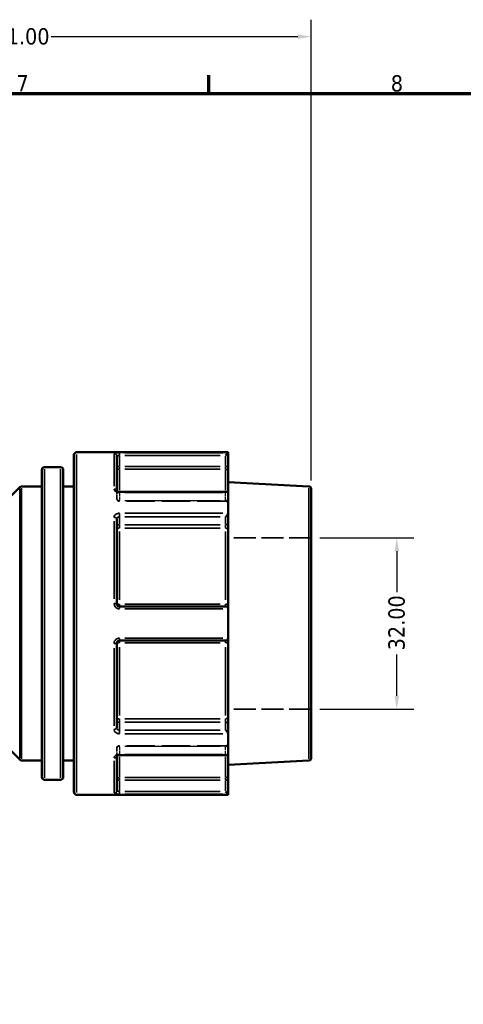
# Model space of a CAD drawing. Header units: millimetres. Extents: x 0 to 926, y 0 to 970.
# Tile 7 of 17: x 455 to 538, y 404 to 588. Entities that reach past the tile are written whole.
import ezdxf

# ---------------------------------------------------------------- set-up
doc = ezdxf.new("R2010")
doc.units = ezdxf.units.MM
doc.linetypes.add('DASHED', pattern=[0.2067, 0.1654, -0.0413])
for name, color, linetype, lineweight in [('Border (ANSI)', 7, 'Continuous', 70), ('Dimension (ANSI)', 7, 'Continuous', 25), ('Hidden (ANSI)', 7, 'DASHED', 35), ('Hidden Narrow (ANSI)', 7, 'DASHED', 25), ('Visible (ANSI)', 7, 'Continuous', 50), ('Visible Narrow (ANSI)', 7, 'Continuous', 35)]:
    doc.layers.add(name, color=color, linetype=linetype, lineweight=lineweight)
doc.styles.add('Note Text (ANSI)', font='tahoma.ttf')
doc.dimstyles.new('Default - mm (ANSI)', dxfattribs={"dimtxt": 3.048, "dimasz": 2.5, "dimexe": 3.175, "dimexo": 1.6002, "dimgap": 0.8, "dimtad": 0, "dimtoh": 1, "dimrnd": 1e-08, "dimzin": 4, "dimdsep": 46, "dimtxsty": 'Note Text (ANSI)', "dimcen": 0.09, "dimdle": 10, "dimclrd": 256, "dimclre": 256, "dimclrt": 256, "dimadec": 1, "dimazin": 1, "dimtfac": 1, "dimtofl": 0, "dimtmove": 0, "dimatfit": 3, "dimfxl": 1, "dimtolj": 1, "dimtzin": 4, "dimlwd": -1, "dimlwe": -1, "dimarcsym": 0})

# ---------------------------------------------------------------- blocks, each defined once
blk = doc.blocks.new('Borders Default Border')
at = {"layer": 'Border (ANSI)'}
blk.add_line((490.58, 574), (490.58, 577.45), dxfattribs=at)
at = {"layer": 'Border (ANSI)', "flags": 128}
blk.add_lwpolyline([(20, 20), (20, 574), (821, 574), (821, 20), (20, 20)], dxfattribs=at)
at = {"layer": 'Border (ANSI)', "char_height": 3.05, "attachment_point": 7, "style": 'Note Text (ANSI)'}
for s, insert in [('7', (454.6, 574.4)), ('8', (524.63, 574.33))]:
    blk.add_mtext(s, dxfattribs=dict(at, insert=insert))
blk = doc.blocks.new('*D9')
at = {"layer": 'Defpoints', "color": 0, "transparency": 16777216}
for p in [(509.75, 490.96), (509.75, 458.96), (525.75, 458.96)]:
    blk.add_point(p, dxfattribs=at)
at = {"layer": 'Dimension (ANSI)', "transparency": 16777216}
for p, q in [((511.35, 490.96), (528.93, 490.96)), ((525.75, 488.46), (525.75, 480.79)), ((525.75, 461.46), (525.75, 469.14)), ((511.35, 458.96), (528.93, 458.96))]:
    blk.add_line(p, q, dxfattribs=at)
for points in [[(525.34, 488.46), (526.17, 488.46), (525.75, 490.96)], [(525.34, 461.46), (526.17, 461.46), (525.75, 458.96)]]:
    blk.add_solid(points, dxfattribs=at)
at = {"layer": 'Dimension (ANSI)', "transparency": 16777216, "insert": (524.17, 469.94), "char_height": 3.048, "attachment_point": 1, "rotation": 90, "style": 'Note Text (ANSI)'}
blk.add_mtext('\\A1;32.00', dxfattribs=at)
blk = doc.blocks.new('*D10')
at = {"layer": 'Defpoints', "color": 0, "transparency": 16777216}
for p in [(509.75, 584.64), (398.75, 532.06), (509.75, 500.09)]:
    blk.add_point(p, dxfattribs=at)
at = {"layer": 'Dimension (ANSI)', "transparency": 16777216}
for p, q in [((398.75, 533.66), (398.75, 587.82)), ((509.75, 501.69), (509.75, 587.82)), ((401.25, 584.64), (447.41, 584.64)), ((507.25, 584.64), (461.09, 584.64))]:
    blk.add_line(p, q, dxfattribs=at)
for points in [[(401.25, 585.06), (401.25, 584.23), (398.75, 584.64)], [(507.25, 585.06), (507.25, 584.23), (509.75, 584.64)]]:
    blk.add_solid(points, dxfattribs=at)
at = {"layer": 'Dimension (ANSI)', "transparency": 16777216, "insert": (448.21, 586.23), "char_height": 3.048, "attachment_point": 1, "style": 'Note Text (ANSI)'}
blk.add_mtext('\\A1;111.00', dxfattribs=at)

msp = doc.modelspace()

# ---------------------------------------------------------------- linework, layer by layer
at = {"layer": 'Hidden (ANSI)', "ltscale": 0.080847}
msp.add_line((473.353, 499.725), (473.353, 499.699), dxfattribs=at)
at = {"layer": 'Hidden (ANSI)', "ltscale": 3.748057}
for p, q in [((473.353, 498.307), (473.353, 499.699)), ((473.353, 450.227), (473.353, 451.618))]:
    msp.add_line(p, q, dxfattribs=at)
at = {"layer": 'Hidden (ANSI)', "ltscale": 32.027092}
for p, q in [((493.713, 497.807), (473.853, 497.807)), ((493.713, 452.118), (473.853, 452.118))]:
    msp.add_line(p, q, dxfattribs=at)
at = {"layer": 'Hidden (ANSI)', "ltscale": 25.060474}
for p, q in [((509.753, 490.963), (494.213, 490.963)), ((509.753, 458.963), (494.213, 458.963))]:
    msp.add_line(p, q, dxfattribs=at)
at = {"layer": 'Hidden (ANSI)', "ltscale": 0.080952}
msp.add_line((473.353, 450.227), (473.353, 450.2), dxfattribs=at)
at = {"layer": 'Hidden (ANSI)', "ltscale": 1.495845}
for centre, start, end in [((473.853, 498.307), 180, 270), ((493.713, 497.307), 0, 90), ((473.853, 451.618), 90, 180), ((493.713, 452.618), 270, 0)]:
    msp.add_arc(centre, 0.5, start, end, dxfattribs=at)
at = {"layer": 'Hidden (ANSI)', "ltscale": 1.007576}
for centre, major_axis, start_param, end_param in [((493.713, 499.064), (0.462, 0.462), 0.3926991, 1.1780972), ((493.713, 450.861), (0.462, -0.462), 5.1050881, 5.8904862)]:
    msp.add_ellipse(centre, major_axis=major_axis, ratio=0.4142136, start_param=start_param, end_param=end_param, dxfattribs=at)
at = {"layer": 'Hidden (ANSI)', "ltscale": 0.487661}
msp.add_open_spline([(473.347, 499.734), (473.347, 499.734), (473.349, 499.73), (473.352, 499.718), (473.353, 499.708), (473.353, 499.699)], degree=3, knots=[0.124583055, 0.124583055, 0.124583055, 0.124583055, 0.141075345, 0.141075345, 0.157505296, 0.157505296, 0.157505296, 0.157505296], dxfattribs=at)
at = {"layer": 'Hidden (ANSI)', "ltscale": 0.486267}
msp.add_open_spline([(473.353, 499.699), (473.353, 499.717), (473.347, 499.733), (473.347, 499.734), (473.347, 499.734), (473.347, 499.734)], degree=3, knots=[0, 0, 0, 0, 0.031501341, 0.031501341, 0.03282649, 0.03282649, 0.03282649, 0.03282649], dxfattribs=at)
at = {"layer": 'Hidden (ANSI)', "ltscale": 2.104149}
msp.add_open_spline([(473.853, 450.361), (473.798, 450.361), (473.743, 450.357), (473.639, 450.34), (473.59, 450.328), (473.505, 450.299), (473.468, 450.282), (473.411, 450.25), (473.389, 450.234), (473.359, 450.208), (473.351, 450.198), (473.345, 450.189), (473.348, 450.192), (473.352, 450.208), (473.353, 450.217), (473.353, 450.227)], degree=3, knots=[0, 0, 0, 0, 0.02450766, 0.02450766, 0.0487203, 0.0487203, 0.0720987, 0.0720987, 0.09440085, 0.09440085, 0.11633824, 0.11633824, 0.14107534, 0.14107534, 0.1575053, 0.1575053, 0.1575053, 0.1575053], dxfattribs=at)
at = {"layer": 'Hidden (ANSI)', "ltscale": 0.487612}
msp.add_open_spline([(473.353, 450.227), (473.353, 450.208), (473.347, 450.192), (473.347, 450.191), (473.347, 450.191), (473.347, 450.191)], degree=3, knots=[0, 0, 0, 0, 0.031501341, 0.031501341, 0.032922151, 0.032922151, 0.032922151, 0.032922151], dxfattribs=at)
at = {"layer": 'Hidden Narrow (ANSI)', "ltscale": 0.073457}
for p, q in [((473.853, 499.419), (473.853, 499.445)), ((473.853, 450.48), (473.853, 450.506))]:
    msp.add_line(p, q, dxfattribs=at)
at = {"layer": 'Hidden Narrow (ANSI)', "ltscale": 3.548313}
for p, q in [((473.853, 499.344), (473.853, 498.027)), ((493.713, 498.027), (493.713, 499.344)), ((473.853, 451.898), (473.853, 450.581)), ((493.713, 450.581), (493.713, 451.898))]:
    msp.add_line(p, q, dxfattribs=at)
at = {"layer": 'Hidden Narrow (ANSI)', "ltscale": 28.824383}
for p, q in [((492.72, 499.417), (474.846, 499.417)), ((474.846, 497.954), (492.72, 497.954)), ((492.72, 497.912), (474.846, 497.912)), ((474.846, 452.013), (492.72, 452.013)), ((492.72, 451.972), (474.846, 451.972)), ((474.846, 450.508), (492.72, 450.508))]:
    msp.add_line(p, q, dxfattribs=at)
at = {"layer": 'Hidden Narrow (ANSI)', "ltscale": 0.468569}
for p, q in [((493.713, 499.425), (493.713, 499.556)), ((493.713, 450.369), (493.713, 450.501))]:
    msp.add_line(p, q, dxfattribs=at)
at = {"layer": 'Hidden Narrow (ANSI)', "ltscale": 0.673075}
for p, q in [((473.853, 497.807), (473.853, 497.94)), ((493.713, 497.94), (493.713, 497.807)), ((473.853, 451.985), (473.853, 452.118)), ((493.713, 452.118), (493.713, 451.985))]:
    msp.add_line(p, q, dxfattribs=at)
at = {"layer": 'Hidden Narrow (ANSI)', "ltscale": 0.060678}
msp.add_ellipse((472.853, 499.699), major_axis=(0.5, 0), ratio=0.7852689, start_param=0.0035455, end_param=0.067365, dxfattribs=at)
at = {"layer": 'Hidden Narrow (ANSI)', "ltscale": 1.346251}
for centre, major_axis, ratio, start_param, end_param in [((473.853, 498.307), (-0.5, 0), 0.7071068, 0.0785398, 1.4922565), ((473.853, 498.307), (-0.5, 0), 0.7900885, 0.0785398, 1.4922565), ((493.713, 497.6), (0.5, 0), 0.7071068, 0.0785398, 1.4922565), ((493.713, 497.517), (0.5, 0), 0.7900885, 0.0785398, 1.4922565), ((473.853, 451.618), (-0.5, 0), 0.7900885, 4.7909288, 6.2046455), ((473.853, 451.618), (-0.5, 0), 0.7071068, 4.7909288, 6.2046455), ((493.713, 452.408), (0.5, 0), 0.7900885, 4.7909288, 6.2046455), ((493.713, 452.325), (0.5, 0), 0.7071068, 4.7909288, 6.2046455)]:
    msp.add_ellipse(centre, major_axis=major_axis, ratio=ratio, start_param=start_param, end_param=end_param, dxfattribs=at)
at = {"layer": 'Hidden Narrow (ANSI)', "ltscale": 0.060795}
msp.add_ellipse((472.853, 450.227), major_axis=(0.5, 0), ratio=0.7852689, start_param=6.215691, end_param=6.279633, dxfattribs=at)
at = {"layer": 'Hidden Narrow (ANSI)', "ltscale": 1.360579}
msp.add_open_spline([(473.853, 499.417), (473.82, 499.417), (473.787, 499.419), (473.703, 499.429), (473.653, 499.44), (473.548, 499.474), (473.495, 499.501), (473.401, 499.572), (473.367, 499.62), (473.354, 499.678), (473.353, 499.688), (473.353, 499.699)], degree=3, knots=[0, 0, 0, 0, 0.01978721, 0.01978721, 0.05144674, 0.05144674, 0.09260413, 0.09260413, 0.14610875, 0.14610875, 0.1575053, 0.1575053, 0.1575053, 0.1575053], dxfattribs=at)
at = {"layer": 'Hidden Narrow (ANSI)', "ltscale": 1.360482}
msp.add_open_spline([(473.353, 450.227), (473.353, 450.254), (473.361, 450.281), (473.4, 450.351), (473.443, 450.391), (473.575, 450.466), (473.673, 450.495), (473.803, 450.507), (473.828, 450.508), (473.853, 450.508)], degree=3, knots=[0, 0, 0, 0, 0.03040395, 0.03040395, 0.07905027, 0.07905027, 0.14229049, 0.14229049, 0.1575067, 0.1575067, 0.1575067, 0.1575067], dxfattribs=at)
at = {"layer": 'Visible (ANSI)'}
for p, q in [((465.353, 443.463), (465.353, 506.463)), ((494.213, 506.963), (465.853, 506.963)), ((473.353, 506.245), (473.353, 499.725)), ((494.212, 506.845), (493.713, 506.347)), ((494.213, 506.963), (494.213, 506.848)), ((494.213, 504.277), (494.213, 506.848)), ((494.213, 503.285), (494.213, 504.277)), ((459.353, 446.255), (459.353, 503.67)), ((462.853, 504.17), (459.853, 504.17)), ((463.353, 503.67), (463.353, 446.255)), ((494.213, 503.285), (494.213, 499.418)), ((509.28, 500.587), (494.213, 501.377)), ((445.9, 491.109), (455.207, 500.416)), ((459.353, 500.563), (455.561, 500.563)), ((465.353, 500.563), (463.353, 500.563)), ((494.067, 499.564), (473.853, 499.564)), ((494.213, 499.418), (494.213, 495.6)), ((509.753, 500.088), (509.753, 449.837)), ((494.213, 493.782), (494.213, 495.6)), ((473.353, 494.466), (473.353, 478.663)), ((494.213, 492.461), (494.213, 493.782)), ((494.213, 492.461), (494.213, 478.537)), ((494.213, 477.663), (494.213, 478.537)), ((493.713, 478.163), (473.853, 478.163)), ((494.213, 477.663), (494.213, 472.263)), ((473.353, 471.263), (473.353, 455.459)), ((473.853, 471.763), (493.713, 471.763)), ((494.213, 471.388), (494.213, 472.263)), ((494.213, 471.388), (494.213, 457.464)), ((445.9, 458.816), (455.207, 449.509)), ((494.213, 456.144), (494.213, 457.464)), ((494.213, 454.325), (494.213, 456.144)), ((494.213, 454.325), (494.213, 450.507)), ((459.353, 449.363), (455.561, 449.363)), ((465.353, 449.363), (463.353, 449.363)), ((473.353, 450.2), (473.353, 443.681)), ((473.853, 450.361), (494.067, 450.361)), ((494.213, 450.507), (494.213, 446.641)), ((509.28, 449.338), (494.213, 448.548)), ((462.853, 445.755), (459.853, 445.755)), ((494.213, 445.648), (494.213, 446.641)), ((494.213, 443.077), (494.213, 445.648)), ((493.713, 443.579), (494.212, 443.08)), ((494.213, 442.963), (465.853, 442.963)), ((494.213, 443.077), (494.213, 442.963))]:
    msp.add_line(p, q, dxfattribs=at)
for centre, start, end in [((465.853, 506.463), 90, 180), ((459.853, 503.67), 90, 180), ((462.853, 503.67), 0, 90), ((509.253, 500.088), 0, 87), ((455.561, 500.063), 90, 135), ((493.713, 477.663), 4.9171, 90), ((493.713, 472.263), 270, 355.0829), ((455.561, 449.863), 225, 270), ((509.253, 449.837), 273, 0), ((459.853, 446.255), 180, 270), ((462.853, 446.255), 270, 0), ((465.853, 443.463), 180, 270)]:
    msp.add_arc(centre, 0.5, start, end, dxfattribs=at)
for centre, major_axis, start_param, end_param in [((493.713, 499.064), (0.462, 0.462), 5.9763058, 6.6758844), ((493.713, 495.245), (-0.462, -0.462), 1.1780972, 2.663074), ((493.713, 454.68), (0.462, -0.462), 0.4785187, 1.9634954), ((493.713, 450.861), (0.462, -0.462), 5.8904862, 6.5900648)]:
    msp.add_ellipse(centre, major_axis=major_axis, ratio=0.4142136, start_param=start_param, end_param=end_param, dxfattribs=at)
for points in [[(494.213, 506.848), (494.213, 506.847), (494.213, 506.846), (494.212, 506.845)], [(494.212, 499.446), (494.213, 499.437), (494.213, 499.428), (494.213, 499.418)], [(494.213, 495.6), (494.213, 495.589), (494.213, 495.578), (494.212, 495.567)], [(494.212, 477.705), (494.213, 477.691), (494.213, 477.677), (494.213, 477.663)], [(494.213, 472.263), (494.213, 472.248), (494.213, 472.234), (494.212, 472.22)], [(494.212, 454.358), (494.213, 454.347), (494.213, 454.336), (494.213, 454.325)], [(494.213, 450.507), (494.213, 450.498), (494.213, 450.488), (494.212, 450.479)], [(494.212, 443.08), (494.213, 443.079), (494.213, 443.078), (494.213, 443.077)]]:
    msp.add_open_spline(points, degree=3, dxfattribs=at)
for points, knots in [([(473.853, 499.564), (473.798, 499.564), (473.743, 499.568), (473.639, 499.585), (473.59, 499.597), (473.505, 499.626), (473.468, 499.643), (473.411, 499.675), (473.389, 499.691), (473.359, 499.717), (473.351, 499.727), (473.347, 499.733), (473.347, 499.734), (473.347, 499.734)], [0, 0, 0, 0, 0.02450766, 0.02450766, 0.0487203, 0.0487203, 0.0720987, 0.0720987, 0.09440085, 0.09440085, 0.11633824, 0.11633824, 0.12458306, 0.12458306, 0.12458306, 0.12458306]), ([(473.853, 478.163), (473.821, 478.163), (473.788, 478.166), (473.705, 478.182), (473.655, 478.201), (473.55, 478.259), (473.498, 478.305), (473.403, 478.429), (473.368, 478.513), (473.355, 478.621), (473.353, 478.642), (473.353, 478.663)], [0, 0, 0, 0, 0.01962332, 0.01962332, 0.05102063, 0.05102063, 0.09183714, 0.09183714, 0.14489859, 0.14489859, 0.15750537, 0.15750537, 0.15750537, 0.15750537]), ([(473.353, 471.263), (473.353, 471.32), (473.363, 471.378), (473.414, 471.518), (473.47, 471.596), (473.63, 471.723), (473.741, 471.763), (473.853, 471.763)], [0, 0, 0, 0, 0.03471345, 0.03471345, 0.09025498, 0.09025498, 0.15750602, 0.15750602, 0.15750602, 0.15750602]), ([(473.347, 450.191), (473.347, 450.191), (473.352, 450.201), (473.381, 450.228), (473.401, 450.243), (473.453, 450.274), (473.486, 450.291), (473.563, 450.32), (473.607, 450.333), (473.706, 450.352), (473.759, 450.359), (473.826, 450.361), (473.84, 450.361), (473.853, 450.361)], [0.03292215, 0.03292215, 0.03292215, 0.03292215, 0.06007618, 0.06007618, 0.08212386, 0.08212386, 0.1042943, 0.1042943, 0.12747114, 0.12747114, 0.15153966, 0.15153966, 0.1575067, 0.1575067, 0.1575067, 0.1575067])]:
    msp.add_open_spline(points, degree=3, knots=knots, dxfattribs=at)
at = {"layer": 'Visible Narrow (ANSI)'}
for p, q in [((465.853, 506.569), (465.853, 443.357)), ((472.853, 500.626), (472.853, 506.626)), ((473.853, 506.384), (473.853, 506.84)), ((473.853, 504.38), (473.853, 506.243)), ((474.846, 506.347), (492.72, 506.347)), ((493.194, 506.845), (474.871, 506.845)), ((493.713, 506.243), (493.713, 504.38)), ((473.814, 504.277), (473.355, 504.277)), ((492.72, 504.277), (474.846, 504.277)), ((494.212, 504.277), (493.753, 504.277)), ((459.853, 503.81), (459.853, 446.115)), ((462.853, 446.115), (462.853, 503.81)), ((473.853, 503.786), (473.853, 504.241)), ((473.853, 503.695), (473.853, 499.894)), ((474.846, 503.781), (492.72, 503.781)), ((493.713, 504.241), (493.713, 503.786)), ((493.713, 499.894), (493.713, 503.695)), ((455.207, 449.822), (455.207, 500.103)), ((455.561, 500.247), (455.561, 449.678)), ((473.853, 499.457), (473.853, 499.563)), ((474.871, 499.446), (493.194, 499.446)), ((509.28, 449.653), (509.28, 500.272)), ((473.853, 494.919), (473.853, 495.538)), ((493.194, 495.567), (474.871, 495.567)), ((472.853, 479.594), (472.853, 494.077)), ((473.853, 493.501), (473.853, 494.819)), ((473.853, 492.797), (473.853, 493.402)), ((474.846, 494.892), (492.72, 494.892)), ((492.72, 493.428), (474.846, 493.428)), ((493.713, 494.819), (493.713, 493.501)), ((493.713, 493.402), (493.713, 492.797)), ((473.853, 492.149), (473.853, 479.368)), ((474.846, 492.768), (492.72, 492.768)), ((493.713, 479.368), (493.713, 492.149)), ((473.853, 478.164), (473.853, 478.564)), ((492.72, 478.6), (474.846, 478.6)), ((493.713, 478.564), (493.713, 478.164)), ((473.853, 477.742), (473.853, 478.161)), ((474.871, 477.705), (493.194, 477.705)), ((473.853, 471.764), (473.853, 472.183)), ((473.853, 471.361), (473.853, 471.761)), ((474.846, 471.325), (492.72, 471.325)), ((493.194, 472.22), (474.871, 472.22)), ((493.713, 471.761), (493.713, 471.361)), ((472.853, 455.848), (472.853, 470.332)), ((473.853, 470.557), (473.853, 457.777)), ((493.713, 457.777), (493.713, 470.557)), ((473.853, 456.524), (473.853, 457.128)), ((473.853, 455.107), (473.853, 456.424)), ((492.72, 457.157), (474.846, 457.157)), ((474.846, 456.497), (492.72, 456.497)), ((493.713, 457.128), (493.713, 456.524)), ((493.713, 456.424), (493.713, 455.107)), ((473.853, 454.387), (473.853, 455.006)), ((492.72, 455.033), (474.846, 455.033)), ((474.871, 454.358), (493.194, 454.358)), ((472.853, 443.299), (472.853, 449.299)), ((473.853, 450.362), (473.853, 450.468)), ((473.853, 450.031), (473.853, 446.23)), ((493.194, 450.479), (474.871, 450.479)), ((493.713, 446.23), (493.713, 450.031)), ((473.355, 445.648), (473.814, 445.648)), ((473.853, 445.685), (473.853, 446.139)), ((473.853, 443.682), (473.853, 445.545)), ((492.72, 446.145), (474.846, 446.145)), ((474.846, 445.648), (492.72, 445.648)), ((493.713, 446.139), (493.713, 445.685)), ((493.713, 445.545), (493.713, 443.682)), ((493.753, 445.648), (494.212, 445.648)), ((473.853, 443.085), (473.853, 443.541)), ((492.72, 443.579), (474.846, 443.579)), ((474.871, 443.08), (493.194, 443.08))]:
    msp.add_line(p, q, dxfattribs=at)
for centre, major_axis, ratio, start_param, end_param in [((472.853, 506.245), (0.5, 0), 0.9930776, 0.0785398, 1.4922565), ((473.853, 504.277), (-0.5, 0), 0.9921283, 0.0785398, 1.4922565), ((493.713, 503.285), (0.5, 0), 0.9921283, 0.0785398, 1.4922565), ((472.853, 499.699), (0.5, 0), 0.7852689, 0.1459048, 1.495802), ((472.853, 494.466), (0.5, 0), 0.6191549, 0.0785398, 1.4922565), ((473.853, 493.074), (-0.5, 0), 0.7071068, 4.7909288, 6.2046455), ((493.713, 493.782), (0.5, 0), 0.7071068, 4.7909288, 6.2046455), ((473.853, 493.074), (-0.5, 0), 0.6129928, 0.0785398, 1.4922565), ((493.713, 492.461), (0.5, 0), 0.6129928, 0.0785398, 1.4922565), ((472.853, 478.663), (0.5, 0), 0.1174603, 0.0785398, 1.4922565), ((473.853, 478.663), (-0.5, 0), 0.1252256, 0.0785398, 1.4922565), ((493.713, 478.537), (0.5, 0), 0.1252256, 0.0785398, 1.4922565), ((472.853, 471.263), (0.5, 0), 0.1174603, 4.7909288, 6.2046455), ((473.853, 471.263), (-0.5, 0), 0.1252256, 4.7909288, 6.2046455), ((493.713, 471.388), (0.5, 0), 0.1252256, 4.7909288, 6.2046455), ((473.853, 456.851), (-0.5, 0), 0.6129928, 4.7909288, 6.2046455), ((473.853, 456.851), (-0.5, 0), 0.7071068, 0.0785398, 1.4922565), ((493.713, 457.464), (0.5, 0), 0.6129928, 4.7909288, 6.2046455), ((493.713, 456.144), (0.5, 0), 0.7071068, 0.0785398, 1.4922565), ((472.853, 455.459), (0.5, 0), 0.6191549, 4.7909288, 6.2046455), ((472.853, 450.227), (0.5, 0), 0.7852689, 4.7873765, 6.1371511), ((473.853, 445.648), (-0.5, 0), 0.9921283, 4.7909288, 6.2046455), ((493.713, 446.641), (0.5, 0), 0.9921283, 4.7909288, 6.2046455), ((472.853, 443.681), (0.5, 0), 0.9930776, 4.7909288, 6.2046455)]:
    msp.add_ellipse(centre, major_axis=major_axis, ratio=ratio, start_param=start_param, end_param=end_param, dxfattribs=at)
for points, knots in [([(473.853, 506.845), (473.629, 506.845), (473.406, 506.838), (473.086, 506.814), (472.975, 506.799), (472.873, 506.768), (472.853, 506.755), (472.853, 506.741)], [-0.15750602, -0.15750602, -0.15750602, -0.15750602, -0.09025498, -0.09025498, -0.03471345, -0.03471345, 0, 0, 0, 0]), ([(473.353, 506.245), (473.353, 506.258), (473.363, 506.271), (473.414, 506.301), (473.47, 506.316), (473.63, 506.34), (473.741, 506.347), (473.853, 506.347)], [0, 0, 0, 0, 0.03471345, 0.03471345, 0.09025498, 0.09025498, 0.15750602, 0.15750602, 0.15750602, 0.15750602]), ([(472.853, 500.091), (472.853, 500.067), (472.856, 500.043), (472.88, 499.908), (472.948, 499.798), (473.137, 499.635), (473.242, 499.575), (473.453, 499.497), (473.553, 499.473), (473.721, 499.451), (473.787, 499.446), (473.853, 499.446)], [-0.1575053, -0.1575053, -0.1575053, -0.1575053, -0.14610875, -0.14610875, -0.09260413, -0.09260413, -0.05144674, -0.05144674, -0.01978721, -0.01978721, 0, 0, 0, 0]), ([(473.853, 495.567), (473.803, 495.567), (473.752, 495.564), (473.493, 495.533), (473.296, 495.455), (473.033, 495.249), (472.947, 495.136), (472.869, 494.937), (472.853, 494.856), (472.853, 494.776)], [-0.1575067, -0.1575067, -0.1575067, -0.1575067, -0.14229049, -0.14229049, -0.07905027, -0.07905027, -0.03040395, -0.03040395, 0, 0, 0, 0]), ([(473.353, 494.466), (473.353, 494.51), (473.361, 494.554), (473.4, 494.661), (473.443, 494.722), (473.575, 494.832), (473.673, 494.874), (473.803, 494.89), (473.828, 494.892), (473.853, 494.892)], [0, 0, 0, 0, 0.03040395, 0.03040395, 0.07905027, 0.07905027, 0.14229049, 0.14229049, 0.1575067, 0.1575067, 0.1575067, 0.1575067]), ([(472.853, 478.721), (472.853, 478.679), (472.856, 478.637), (472.883, 478.417), (472.952, 478.246), (473.142, 477.994), (473.247, 477.902), (473.456, 477.783), (473.556, 477.746), (473.723, 477.712), (473.788, 477.705), (473.853, 477.705)], [-0.15750537, -0.15750537, -0.15750537, -0.15750537, -0.14489859, -0.14489859, -0.09183714, -0.09183714, -0.05102063, -0.05102063, -0.01962332, -0.01962332, 0, 0, 0, 0]), ([(473.853, 472.22), (473.629, 472.22), (473.406, 472.14), (473.086, 471.882), (472.975, 471.724), (472.873, 471.437), (472.853, 471.321), (472.853, 471.204)], [-0.15750602, -0.15750602, -0.15750602, -0.15750602, -0.09025498, -0.09025498, -0.03471345, -0.03471345, 0, 0, 0, 0]), ([(472.853, 455.15), (472.853, 455.119), (472.856, 455.089), (472.88, 454.918), (472.948, 454.783), (473.137, 454.584), (473.242, 454.512), (473.453, 454.418), (473.553, 454.389), (473.721, 454.363), (473.787, 454.358), (473.853, 454.358)], [-0.1575053, -0.1575053, -0.1575053, -0.1575053, -0.14610875, -0.14610875, -0.09260413, -0.09260413, -0.05144674, -0.05144674, -0.01978721, -0.01978721, 0, 0, 0, 0]), ([(473.853, 455.033), (473.82, 455.033), (473.787, 455.036), (473.703, 455.05), (473.653, 455.066), (473.548, 455.115), (473.495, 455.154), (473.401, 455.26), (473.367, 455.333), (473.354, 455.426), (473.353, 455.443), (473.353, 455.459)], [0, 0, 0, 0, 0.01978721, 0.01978721, 0.05144674, 0.05144674, 0.09260413, 0.09260413, 0.14610875, 0.14610875, 0.1575053, 0.1575053, 0.1575053, 0.1575053]), ([(473.853, 450.479), (473.803, 450.479), (473.752, 450.476), (473.493, 450.45), (473.296, 450.385), (473.033, 450.214), (472.947, 450.122), (472.869, 449.962), (472.853, 449.898), (472.853, 449.834)], [-0.1575067, -0.1575067, -0.1575067, -0.1575067, -0.14229049, -0.14229049, -0.07905027, -0.07905027, -0.03040395, -0.03040395, 0, 0, 0, 0]), ([(473.853, 443.579), (473.821, 443.579), (473.788, 443.579), (473.705, 443.582), (473.655, 443.585), (473.55, 443.596), (473.498, 443.604), (473.403, 443.629), (473.368, 443.646), (473.355, 443.671), (473.353, 443.676), (473.353, 443.681)], [0, 0, 0, 0, 0.01962332, 0.01962332, 0.05102063, 0.05102063, 0.09183714, 0.09183714, 0.14489859, 0.14489859, 0.15750537, 0.15750537, 0.15750537, 0.15750537]), ([(472.853, 443.184), (472.853, 443.179), (472.856, 443.174), (472.883, 443.149), (472.952, 443.131), (473.142, 443.106), (473.247, 443.098), (473.456, 443.087), (473.556, 443.084), (473.723, 443.081), (473.788, 443.08), (473.853, 443.08)], [-0.15750537, -0.15750537, -0.15750537, -0.15750537, -0.14489859, -0.14489859, -0.09183714, -0.09183714, -0.05102063, -0.05102063, -0.01962332, -0.01962332, 0, 0, 0, 0])]:
    msp.add_open_spline(points, degree=3, knots=knots, dxfattribs=at)

# ---------------------------------------------------------------- block references
msp.add_blockref('Borders Default Border', (0, 0))

# ---------------------------------------------------------------- dimensions: what is measured, and where the dimension line sits
at = {"layer": 'Dimension (ANSI)'}
dim = msp.add_linear_dim(base=(509.753, 584.642), p1=(398.753, 532.055), p2=(509.753, 500.088), dimstyle='Default - mm (ANSI)', override={"dimgap": 0.8, "dimtoh": 0, "dimdec": 2, "dimtol": 0, "dimlim": 0, "dimtp": 0, "dimtm": 0, "dimtdec": 2, "dimatfit": 1}, dxfattribs=at)
dim.commit()
dim.dimension.update_dxf_attribs({"geometry": '*D10', "text_midpoint": (454.253, 584.642), "dimtype": 160})
dim = msp.add_linear_dim(base=(525.753, 458.963), p1=(509.753, 490.963), p2=(509.753, 458.963), angle=90, dimstyle='Default - mm (ANSI)', override={"dimgap": 0.8, "dimtoh": 0, "dimdec": 2, "dimtol": 0, "dimlim": 0, "dimtp": 0, "dimtm": 0, "dimtdec": 2, "dimatfit": 1}, dxfattribs=at)
dim.commit()
dim.dimension.update_dxf_attribs({"geometry": '*D9', "text_midpoint": (525.753, 474.963), "dimtype": 160})

doc.saveas('drawing.dxf')
